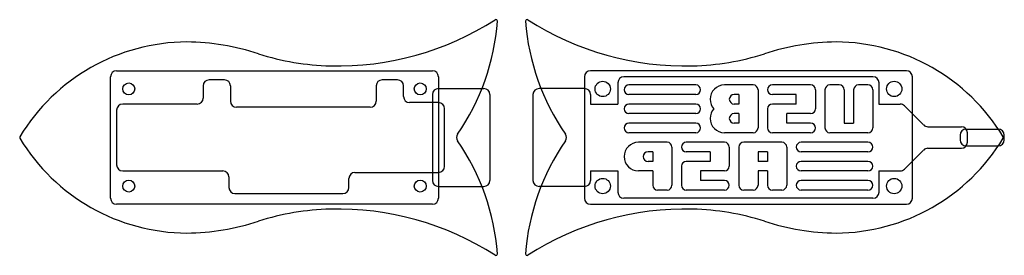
# Model space of a CAD drawing. Extents: x 0 to 206, y -25 to 25.
import ezdxf

# ---------------------------------------------------------------- set-up
doc = ezdxf.new("R2010")
doc.units = 0
doc.header["$MEASUREMENT"] = 0
doc.layers.get('0').update_dxf_attribs({"linetype": 'CONTINUOUS'})

msp = doc.modelspace()

# ---------------------------------------------------------------- linework, layer by layer
at = {"linetype": 'Continuous'}
for p, q in [((19.05, -12.7), (19.05, 12.7)), ((20.32, 13.97), (86.36, 13.97)), ((87.63, 12.7), (87.63, -12.7)), ((118.17, 12.7), (118.17, -12.7)), ((185.48, 13.97), (119.44, 13.97)), ((178.5, 12.7), (126.42, 12.7)), ((186.75, -12.7), (186.75, 12.7)), ((38.42, 10.79), (38.42, 8.26)), ((42.86, 12.06), (39.69, 12.06)), ((44.13, 10.79), (44.13, 7.62)), ((74.61, 10.79), (74.61, 7.62)), ((79.06, 12.06), (75.88, 12.06)), ((80.33, 8.57), (80.33, 10.79)), ((125.15, 11.43), (125.15, 6.98)), ((141.46, 11), (127.46, 11)), ((153.46, 11), (147.46, 11)), ((165.46, 11), (157.46, 11)), ((171.46, 11), (169.46, 11)), ((177.46, 11), (175.46, 11)), ((179.76, 11.43), (179.76, 6.98)), ((86.36, 8.98), (86.36, -8.98)), ((87.63, 10.25), (97.13, 10.25)), ((98.4, 8.98), (98.4, -8.98)), ((107.4, 8.98), (107.4, -8.98)), ((118.17, 10.25), (108.67, 10.25)), ((119.44, 8.98), (119.44, 6.98)), ((141.46, 9), (127.46, 9)), ((150.46, 9), (149.46, 9)), ((150.46, 9), (150.46, 7)), ((154.46, 10), (154.46, 2)), ((162.46, 9), (157.46, 9)), ((162.46, 7), (162.46, 9)), ((166.46, 10), (166.46, 6)), ((168.46, 10), (168.46, 2)), ((172.46, 10), (172.46, 3)), ((174.46, 10), (174.46, 3)), ((178.46, 10), (178.46, 2)), ((37.15, 6.98), (21.59, 6.98)), ((73.34, 6.35), (45.4, 6.35)), ((87.63, 7.3), (81.6, 7.3)), ((119.44, 6.98), (125.15, 6.98)), ((141.46, 7), (127.46, 7)), ((150.46, 7), (149.46, 7)), ((162.46, 7), (157.46, 7)), ((179.76, 6.98), (184.21, 6.98)), ((185.11, 6.61), (189.1, 2.62)), ((20.32, 5.71), (20.32, -5.72)), ((88.9, -6.03), (88.9, 6.03)), ((141.46, 5), (127.46, 5)), ((150.46, 5), (149.46, 5)), ((150.46, 5), (150.46, 3)), ((156.46, 6), (156.46, 2)), ((165.46, 5), (160.46, 5)), ((160.46, 3), (160.46, 5)), ((141.46, 3), (127.46, 3)), ((150.46, 3), (149.46, 3)), ((165.46, 3), (160.46, 3)), ((172.46, 3), (174.46, 3)), ((190, 2.25), (196.98, 2.25)), ((141.46, 1), (127.46, 1)), ((153.46, 1), (147.46, 1)), ((165.46, 1), (157.46, 1)), ((177.46, 1), (169.46, 1)), ((196.72, 0.48), (196.72, -0.48)), ((197.99, 1.75), (204.7, 1.75)), ((198.25, -0.98), (198.25, 0.98)), ((205.97, -0.48), (205.97, 0.48)), ((135.46, -1), (129.46, -1)), ((136.46, -2), (136.46, -10)), ((147.46, -1), (139.46, -1)), ((148.46, -2), (148.46, -6)), ((150.46, -2), (150.46, -10)), ((159.46, -1), (151.46, -1)), ((160.46, -2), (160.46, -10)), ((177.46, -1), (163.46, -1)), ((197.99, -1.75), (204.7, -1.75)), ((132.46, -3), (131.46, -3)), ((132.46, -3), (132.46, -5)), ((144.46, -3), (139.46, -3)), ((144.46, -3), (144.46, -5)), ((156.46, -3), (154.46, -3)), ((154.46, -3), (154.46, -5)), ((156.46, -3), (156.46, -5)), ((177.46, -3), (163.46, -3)), ((185.11, -6.61), (189.1, -2.62)), ((190, -2.25), (196.98, -2.25)), ((132.46, -5), (131.46, -5)), ((138.46, -6), (138.46, -10)), ((144.46, -5), (139.46, -5)), ((156.46, -5), (154.46, -5)), ((177.46, -5), (163.46, -5)), ((21.59, -6.99), (42.54, -6.99)), ((70.17, -7.3), (87.63, -7.3)), ((119.44, -6.99), (125.15, -6.99)), ((119.44, -6.99), (119.44, -8.98)), ((125.15, -6.99), (125.15, -11.43)), ((132.46, -7), (129.46, -7)), ((132.46, -7), (132.46, -10)), ((147.46, -7), (142.46, -7)), ((142.46, -7), (142.46, -9)), ((156.46, -7), (154.46, -7)), ((154.46, -7), (154.46, -10)), ((156.46, -7), (156.46, -10)), ((177.46, -7), (163.46, -7)), ((179.76, -6.99), (184.21, -6.99)), ((179.76, -6.99), (179.76, -11.43)), ((43.81, -8.26), (43.81, -10.48)), ((68.9, -10.48), (68.9, -8.57)), ((87.63, -10.25), (97.13, -10.25)), ((118.17, -10.25), (108.67, -10.25)), ((147.46, -9), (142.46, -9)), ((177.46, -9), (163.46, -9)), ((45.08, -11.75), (67.63, -11.75)), ((135.46, -11), (133.46, -11)), ((147.46, -11), (139.46, -11)), ((153.46, -11), (151.46, -11)), ((159.46, -11), (157.46, -11)), ((177.46, -11), (163.46, -11)), ((86.36, -13.97), (20.32, -13.97)), ((119.44, -13.97), (185.48, -13.97)), ((178.5, -12.7), (126.42, -12.7))]:
    msp.add_line(p, q, dxfattribs=at)
for centre, radius in [((22.86, 10.16), 1.25), ((83.82, 10.16), 1.25), ((121.98, 10.16), 1.6), ((182.94, 10.16), 1.6), ((22.86, -10.16), 1.25), ((83.82, -10.16), 1.25), ((121.98, -10.16), 1.6), ((182.94, -10.16), 1.6)]:
    msp.add_circle(centre, radius, dxfattribs=at)
for centre, radius, start, end in [((66.57, 76), 61.02, 268.5275, 302.6348), ((52.49, 27.82), 47.6, 325.3056, 355.7907), ((99.65, 24.35), 0.318, 355.7907, 122.6348), ((106.15, 24.35), 0.318, 57.3652, 184.2093), ((153.31, 27.82), 47.6, 184.2093, 214.6944), ((139.23, 76), 61.02, 237.3652, 271.4725), ((35.2, -20.98), 40.98, 90.2834, 148.9394), ((34.47, -29.43), 49.44, 71.6901, 89.3852), ((171.33, -29.43), 49.44, 90.6148, 108.3099), ((170.6, -20.98), 40.98, 31.0606, 89.7166), ((66.42, 69.74), 54.76, 252.5564, 268.5189), ((139.38, 69.74), 54.76, 271.4811, 287.4436), ((20.32, 12.7), 1.27, 90, 180), ((86.36, 12.7), 1.27, 0, 90), ((119.44, 12.7), 1.27, 90, 180), ((126.42, 11.43), 1.27, 90, 180), ((178.5, 11.43), 1.27, 0, 90), ((185.48, 12.7), 1.27, 0, 90), ((39.69, 10.79), 1.27, 90, 180), ((42.86, 10.79), 1.27, 0, 90), ((75.88, 10.79), 1.27, 90, 180), ((79.06, 10.79), 1.27, 0, 90), ((127.46, 10), 1, 90, 180), ((141.46, 10), 1, 0, 90), ((147.46, 8), 3, 90, 180), ((153.46, 10), 1, 0, 90), ((157.46, 10), 1, 90, 180), ((165.46, 10), 1, 0, 90), ((169.46, 10), 1, 90, 180), ((171.46, 10), 1, 0, 90), ((175.46, 10), 1, 90, 180), ((177.46, 10), 1, 0, 90), ((37.15, 8.26), 1.27, 270, 0), ((81.6, 8.57), 1.27, 180, 270), ((87.63, 8.98), 1.27, 90, 180), ((97.13, 8.98), 1.27, 0, 90), ((108.67, 8.98), 1.27, 90, 180), ((118.17, 8.98), 1.27, 0, 90), ((127.46, 10), 1, 180, 270), ((141.46, 10), 1, 270, 0), ((149.46, 8), 1, 90, 180), ((157.46, 10), 1, 180, 270), ((21.59, 5.71), 1.27, 90, 180), ((45.4, 7.62), 1.27, 180, 270), ((73.34, 7.62), 1.27, 270, 0), ((87.63, 6.03), 1.27, 0, 90), ((127.46, 6), 1, 90, 180), ((141.46, 6), 1, 0, 90), ((147.46, 8), 3, 180, 221.8103), ((149.46, 8), 1, 180, 270), ((157.46, 6), 1, 90, 180), ((184.21, 5.71), 1.27, 45, 90), ((127.46, 6), 1, 180, 270), ((141.46, 6), 1, 270, 0), ((147.46, 4), 3, 138.1897, 180), ((149.46, 4), 1, 90, 180), ((165.46, 6), 1, 270, 0), ((127.46, 2), 1, 90, 180), ((141.46, 2), 1, 0, 90), ((147.46, 4), 3, 180, 270), ((149.46, 4), 1, 180, 270), ((165.46, 2), 1, 0, 90), ((190, 3.52), 1.27, 225, 270), ((196.98, 0.98), 1.27, 0, 90), ((0.37, 0), 0.318, 148.9394, 211.0606), ((92.67, 0), 1.27, 145.3056, 214.6944), ((113.13, 0), 1.27, 325.3056, 34.6944), ((127.46, 2), 1, 180, 270), ((141.46, 2), 1, 270, 0), ((153.46, 2), 1, 270, 0), ((157.46, 2), 1, 180, 270), ((165.46, 2), 1, 270, 0), ((169.46, 2), 1, 180, 270), ((177.46, 2), 1, 270, 0), ((197.99, 0.48), 1.27, 90, 180), ((204.7, 0.48), 1.27, 0, 90), ((205.43, 0), 0.318, 328.9394, 31.0606), ((35.2, 20.98), 40.98, 211.0606, 269.7166), ((52.49, -27.82), 47.6, 4.2093, 34.6944), ((153.31, -27.82), 47.6, 145.3056, 175.7907), ((129.46, -4), 3, 90, 180), ((135.46, -2), 1, 0, 90), ((139.46, -2), 1, 90, 180), ((139.46, -2), 1, 180, 270), ((147.46, -2), 1, 360, 90), ((151.46, -2), 1, 90, 180), ((159.46, -2), 1, 0, 90), ((163.46, -2), 1, 90, 180), ((163.46, -2), 1, 180, 270), ((170.6, 20.98), 40.98, 270.2834, 328.9394), ((177.46, -2), 1, 0, 90), ((177.46, -2), 1, 270, 0), ((197.99, -0.48), 1.27, 180, 270), ((196.98, -0.98), 1.27, 270, 0), ((204.7, -0.48), 1.27, 270, 0), ((129.46, -4), 3, 180, 270), ((131.46, -4), 1, 90, 180), ((131.46, -4), 1, 180, 270), ((190, -3.52), 1.27, 90, 135), ((21.59, -5.72), 1.27, 180, 270), ((87.63, -6.03), 1.27, 270, 0), ((139.46, -6), 1, 90, 180), ((147.46, -6), 1, 270, 360), ((163.46, -6), 1, 90, 180), ((163.46, -6), 1, 180, 270), ((177.46, -6), 1, 0, 90), ((177.46, -6), 1, 270, 0), ((42.54, -8.26), 1.27, 0, 90), ((70.17, -8.57), 1.27, 90, 180), ((184.21, -5.72), 1.27, 270, 315), ((87.63, -8.98), 1.27, 180, 270), ((97.13, -8.98), 1.27, 270, 0), ((108.67, -8.98), 1.27, 180, 270), ((118.17, -8.98), 1.27, 270, 0), ((133.46, -10), 1, 180, 270), ((135.46, -10), 1, 270, 0), ((139.46, -10), 1, 180, 270), ((147.46, -10), 1, 0, 90), ((147.46, -10), 1, 270, 0), ((151.46, -10), 1, 180, 270), ((153.46, -10), 1, 270, 0), ((157.46, -10), 1, 180, 270), ((159.46, -10), 1, 270, 0), ((163.46, -10), 1, 90, 180), ((163.46, -10), 1, 180, 270), ((177.46, -10), 1, 0, 90), ((177.46, -10), 1, 270, 0), ((45.08, -10.48), 1.27, 180, 270), ((67.63, -10.48), 1.27, 270, 0), ((126.42, -11.43), 1.27, 180, 270), ((178.5, -11.43), 1.27, 270, 0), ((20.32, -12.7), 1.27, 180, 270), ((86.36, -12.7), 1.27, 270, 0), ((119.44, -12.7), 1.27, 180, 270), ((185.48, -12.7), 1.27, 270, 0), ((66.42, -69.74), 54.76, 91.4811, 107.4436), ((66.57, -76), 61.02, 57.3652, 91.4725), ((139.23, -76), 61.02, 88.5275, 122.6348), ((139.38, -69.74), 54.76, 72.5564, 88.5189), ((34.47, 29.43), 49.44, 270.6148, 288.3099), ((171.33, 29.43), 49.44, 251.6901, 269.3852), ((99.65, -24.35), 0.318, 237.3652, 4.2093), ((106.15, -24.35), 0.318, 175.7907, 302.6348)]:
    msp.add_arc(centre, radius, start, end, dxfattribs=at)

doc.saveas('drawing.dxf')
